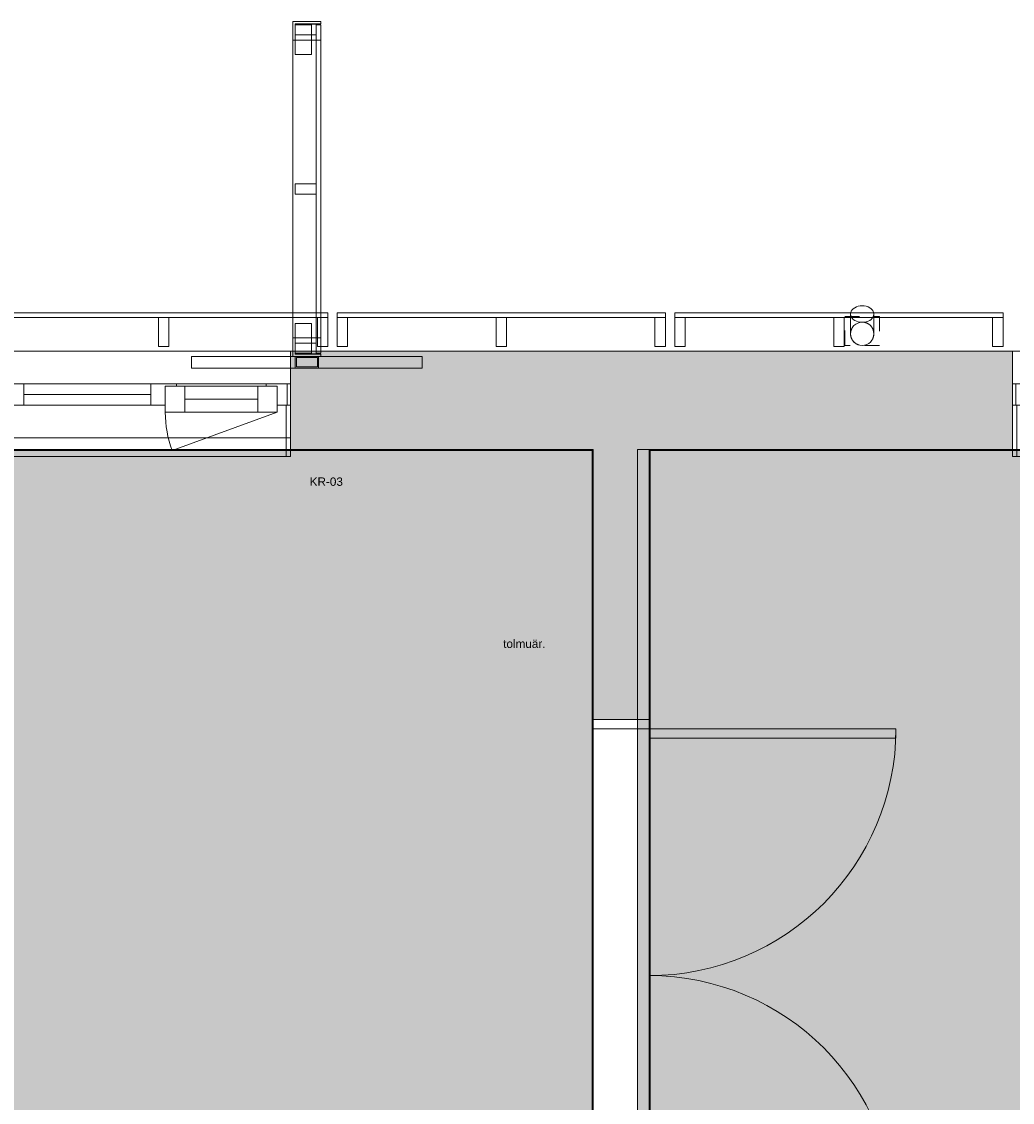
# Model space of a CAD drawing. Header units: millimetres. Extents: x -30 to 102382, y -31808 to 51594.
# Tile 161 of 172: x 79845 to 84100, y 35165 to 39808. Entities that reach past the tile are written whole.
import ezdxf

# ---------------------------------------------------------------- set-up
doc = ezdxf.new("R2010")
doc.units = ezdxf.units.MM
doc.header["$MEASUREMENT"] = 0
for name, pattern in [('Dashed', [127, 63.5, -63.5]), ('tl_xref_DASH_2.5-1.25', [3750, 2500, -1250]), ('Wipeout_Contour', [1000, 0, -1000])]:
    doc.linetypes.add(name, pattern=pattern)
for name, color, linetype in [('04 Välissein kandev proj.AR', 7, 'Continuous'), ('05 Sisesein proj.AR', 7, 'Continuous'), ('06 Põrand proj.AR', 7, 'Continuous'), ('13 Fassaadikate välisosa.AR', 7, 'Continuous'), ('18 Ava katted ja varjestus.AR', 7, 'Continuous'), ('20 Tehnoloogia.AR', 7, 'Continuous'), ('34 Sademeveeäravool 3d.AR', 7, 'Continuous'), ('44 Sisustus_ erimööbel tähis.SA', 7, 'Continuous'), ('45 Sisustus_ kardinad.SA', 7, 'Continuous'), ('47 Siseviimistlus_ põrand.SA', 7, 'Continuous'), ('47 Siseviimistlus_ sein.SA', 7, 'Continuous')]:
    doc.layers.add(name, color=color, linetype=linetype)
doc.styles.add('GENERATED_STYLE_3', font='arial.ttf')

# ---------------------------------------------------------------- blocks, each defined once
blk = doc.blocks.new('Rectangular Window Opening 26_2')
at = {"layer": '47 Siseviimistlus_ sein.SA', "color": 7, "linetype": 'Continuous', "lineweight": 13}
for p, q in [((-625, 5), (625, 5)), ((-625, 0), (-625, 5)), ((-625, 0), (625, 0)), ((625, 0), (625, 5))]:
    blk.add_line(p, q, dxfattribs=at)
blk = doc.blocks.new('Rectangular Window Opening 26_9')
at = {"layer": '47 Siseviimistlus_ sein.SA', "color": 7, "linetype": 'Continuous', "lineweight": 13}
for p, q in [((-1100, 5), (1100, 5)), ((-1100, 0), (-1100, 5)), ((-1100, 0), (1100, 0)), ((1100, 0), (1100, 5))]:
    blk.add_line(p, q, dxfattribs=at)
blk = doc.blocks.new('Downspout Complex 26[230]_2', base_point=(83455, 38462))
at = {"layer": '34 Sademeveeäravool 3d.AR', "color": 7, "linetype": 'Dashed', "lineweight": 20}
for p, q in [((83380, 38542), (83530, 38542)), ((83380, 38417), (83380, 38542)), ((83530, 38542), (83530, 38417)), ((83530, 38417), (83380, 38417))]:
    blk.add_line(p, q, dxfattribs=at)
at = {"layer": '34 Sademeveeäravool 3d.AR', "color": 7, "linetype": 'Continuous', "lineweight": 20}
for p, q in [((83405, 38467), (83405, 38551.9)), ((83505, 38551.9), (83505, 38467))]:
    blk.add_line(p, q, dxfattribs=at)
at = {"layer": '34 Sademeveeäravool 3d.AR', "color": 7, "linetype": 'Continuous', "lineweight": 20, "flags": 128}
blk.add_lwpolyline([(83405, 38551.9), (83405.8, 38558), (83408, 38563.9), (83411.7, 38569.5), (83416.7, 38574.6), (83422.9, 38578.9), (83430, 38582.5), (83437.9, 38585.1), (83446.3, 38586.7), (83455, 38587.2), (83463.7, 38586.7), (83472.1, 38585.1), (83480, 38582.5), (83487.1, 38578.9), (83493.3, 38574.6), (83498.3, 38569.5), (83502, 38563.9), (83504.2, 38558), (83505, 38551.9), (83504.2, 38545.7), (83502, 38539.8), (83498.3, 38534.2), (83493.3, 38529.1), (83487.1, 38524.8), (83480, 38521.2), (83472.1, 38518.6), (83463.7, 38517), (83455, 38516.5), (83446.3, 38517), (83437.9, 38518.6), (83430, 38521.2), (83422.9, 38524.8), (83416.7, 38529.1), (83411.7, 38534.2), (83408, 38539.8), (83405.8, 38545.7)], close=True, dxfattribs=at)
for points in [[(83405, 38467, -1), (83505, 38467, -1)], [(83405, 38467, -1), (83505, 38467, -1)], [(83505, 38467, -1), (83405, 38467, -1)]]:
    blk.add_lwpolyline(points, format="xyb", close=True, dxfattribs=at)
at = {"layer": '34 Sademeveeäravool 3d.AR', "color": 7, "linetype": 'Dashed', "lineweight": 20}
for start, end in [(0, 180), (180, 0)]:
    blk.add_arc((83455, 38467), 50, start, end, dxfattribs=at)
blk = doc.blocks.new('FSD-01[372]_2', base_point=(82650, 38412))
at = {"color": 254, "linetype": 'Wipeout_Contour', "lineweight": 0, "ltscale": 364747.228978}
blk.add_wipeout([(82650, 38412), (82695, 38412), (82695, 38537), (82650, 38537)], dxfattribs=at).dxf.layer = '13 Fassaadikate välisosa.AR'
at = {"color": 254, "linetype": 'Wipeout_Contour', "lineweight": 0, "ltscale": 367224.129968}
blk.add_wipeout([(83332.5, 38412), (83377.5, 38412), (83377.5, 38537), (83332.5, 38537)], dxfattribs=at).dxf.layer = '13 Fassaadikate välisosa.AR'
at = {"color": 254, "linetype": 'Wipeout_Contour', "lineweight": 0, "ltscale": 369704.595606}
blk.add_wipeout([(84015, 38412), (84060, 38412), (84060, 38537), (84015, 38537)], dxfattribs=at).dxf.layer = '13 Fassaadikate välisosa.AR'
at = {"layer": '13 Fassaadikate välisosa.AR', "color": 7, "linetype": 'Continuous', "lineweight": 20}
for p, q in [((84060, 38557), (82650, 38557)), ((82650, 38557), (82650, 38537)), ((84060, 38557), (82650, 38557)), ((82650, 38557), (82650, 38537)), ((84060, 38557), (82650, 38557)), ((82650, 38557), (82650, 38537)), ((84060, 38557), (82650, 38557)), ((82650, 38557), (82650, 38537)), ((82695, 38537), (82650, 38537)), ((82650, 38537), (82650, 38412)), ((84060, 38537), (82650, 38537)), ((84060, 38537), (82650, 38537)), ((84060, 38537), (82650, 38537)), ((84060, 38537), (82650, 38537)), ((82695, 38412), (82695, 38537)), ((83377.5, 38537), (83332.5, 38537)), ((83332.5, 38537), (83332.5, 38412)), ((83377.5, 38412), (83377.5, 38537)), ((84060, 38537), (84015, 38537)), ((84015, 38537), (84015, 38412)), ((84060, 38557), (84060, 38537)), ((84060, 38557), (84060, 38537)), ((84060, 38557), (84060, 38537)), ((84060, 38557), (84060, 38537)), ((84060, 38412), (84060, 38537)), ((82650, 38412), (82695, 38412)), ((83332.5, 38412), (83377.5, 38412)), ((84015, 38412), (84060, 38412))]:
    blk.add_line(p, q, dxfattribs=at)
blk = doc.blocks.new('FSD-02[373]_2', base_point=(82650, 38412))
at = {"color": 254, "linetype": 'Wipeout_Contour', "lineweight": 0, "ltscale": 364747.228984}
blk.add_wipeout([(82650, 38412), (82695, 38412), (82695, 38537), (82650, 38537)], dxfattribs=at).dxf.layer = '13 Fassaadikate välisosa.AR'
at = {"color": 254, "linetype": 'Wipeout_Contour', "lineweight": 0, "ltscale": 367224.129974}
blk.add_wipeout([(83332.5, 38412), (83377.5, 38412), (83377.5, 38537), (83332.5, 38537)], dxfattribs=at).dxf.layer = '13 Fassaadikate välisosa.AR'
at = {"color": 254, "linetype": 'Wipeout_Contour', "lineweight": 0, "ltscale": 369704.595611}
blk.add_wipeout([(84015, 38412), (84060, 38412), (84060, 38537), (84015, 38537)], dxfattribs=at).dxf.layer = '13 Fassaadikate välisosa.AR'
at = {"layer": '13 Fassaadikate välisosa.AR', "color": 7, "linetype": 'Continuous', "lineweight": 20}
for p, q in [((84060, 38557), (82650, 38557)), ((82650, 38557), (82650, 38537)), ((84060, 38557), (82650, 38557)), ((82650, 38557), (82650, 38537)), ((84060, 38557), (82650, 38557)), ((82650, 38557), (82650, 38537)), ((84060, 38557), (82650, 38557)), ((82650, 38557), (82650, 38537)), ((84060, 38557), (82650, 38557)), ((82650, 38557), (82650, 38537)), ((84060, 38557), (82650, 38557)), ((82650, 38557), (82650, 38537)), ((84060, 38557), (82650, 38557)), ((82650, 38557), (82650, 38537)), ((84060, 38557), (82650, 38557)), ((82650, 38557), (82650, 38537)), ((84060, 38557), (82650, 38557)), ((82650, 38557), (82650, 38537)), ((82695, 38537), (82650, 38537)), ((82650, 38537), (82650, 38412)), ((84060, 38537), (82650, 38537)), ((84060, 38537), (82650, 38537)), ((84060, 38537), (82650, 38537)), ((84060, 38537), (82650, 38537)), ((84060, 38537), (82650, 38537)), ((84060, 38537), (82650, 38537)), ((84060, 38537), (82650, 38537)), ((84060, 38537), (82650, 38537)), ((84060, 38537), (82650, 38537)), ((82695, 38412), (82695, 38537)), ((83377.5, 38537), (83332.5, 38537)), ((83332.5, 38537), (83332.5, 38412)), ((83377.5, 38412), (83377.5, 38537)), ((84060, 38537), (84015, 38537)), ((84015, 38537), (84015, 38412)), ((84060, 38557), (84060, 38537)), ((84060, 38557), (84060, 38537)), ((84060, 38557), (84060, 38537)), ((84060, 38557), (84060, 38537)), ((84060, 38557), (84060, 38537)), ((84060, 38557), (84060, 38537)), ((84060, 38557), (84060, 38537)), ((84060, 38557), (84060, 38537)), ((84060, 38557), (84060, 38537)), ((84060, 38412), (84060, 38537)), ((82650, 38412), (82695, 38412)), ((83332.5, 38412), (83377.5, 38412)), ((84015, 38412), (84060, 38412))]:
    blk.add_line(p, q, dxfattribs=at)
blk = doc.blocks.new('FSD-02[374]_2', base_point=(82650, 38412))
at = {"color": 254, "linetype": 'Wipeout_Contour', "lineweight": 0, "ltscale": 364747.228984}
blk.add_wipeout([(82650, 38412), (82695, 38412), (82695, 38537), (82650, 38537)], dxfattribs=at).dxf.layer = '13 Fassaadikate välisosa.AR'
at = {"color": 254, "linetype": 'Wipeout_Contour', "lineweight": 0, "ltscale": 367224.129974}
blk.add_wipeout([(83332.5, 38412), (83377.5, 38412), (83377.5, 38537), (83332.5, 38537)], dxfattribs=at).dxf.layer = '13 Fassaadikate välisosa.AR'
at = {"color": 254, "linetype": 'Wipeout_Contour', "lineweight": 0, "ltscale": 369704.595611}
blk.add_wipeout([(84015, 38412), (84060, 38412), (84060, 38537), (84015, 38537)], dxfattribs=at).dxf.layer = '13 Fassaadikate välisosa.AR'
at = {"layer": '13 Fassaadikate välisosa.AR', "color": 7, "linetype": 'Continuous', "lineweight": 20}
for p, q in [((84060, 38557), (82650, 38557)), ((82650, 38557), (82650, 38537)), ((84060, 38557), (82650, 38557)), ((82650, 38557), (82650, 38537)), ((84060, 38557), (82650, 38557)), ((82650, 38557), (82650, 38537)), ((84060, 38557), (82650, 38557)), ((82650, 38557), (82650, 38537)), ((84060, 38557), (82650, 38557)), ((82650, 38557), (82650, 38537)), ((84060, 38557), (82650, 38557)), ((82650, 38557), (82650, 38537)), ((84060, 38557), (82650, 38557)), ((82650, 38557), (82650, 38537)), ((84060, 38557), (82650, 38557)), ((82650, 38557), (82650, 38537)), ((84060, 38557), (82650, 38557)), ((82650, 38557), (82650, 38537)), ((82695, 38537), (82650, 38537)), ((82650, 38537), (82650, 38412)), ((84060, 38537), (82650, 38537)), ((84060, 38537), (82650, 38537)), ((84060, 38537), (82650, 38537)), ((84060, 38537), (82650, 38537)), ((84060, 38537), (82650, 38537)), ((84060, 38537), (82650, 38537)), ((84060, 38537), (82650, 38537)), ((84060, 38537), (82650, 38537)), ((84060, 38537), (82650, 38537)), ((82695, 38412), (82695, 38537)), ((83377.5, 38537), (83332.5, 38537)), ((83332.5, 38537), (83332.5, 38412)), ((83377.5, 38412), (83377.5, 38537)), ((84060, 38537), (84015, 38537)), ((84015, 38537), (84015, 38412)), ((84060, 38557), (84060, 38537)), ((84060, 38557), (84060, 38537)), ((84060, 38557), (84060, 38537)), ((84060, 38557), (84060, 38537)), ((84060, 38557), (84060, 38537)), ((84060, 38557), (84060, 38537)), ((84060, 38557), (84060, 38537)), ((84060, 38557), (84060, 38537)), ((84060, 38557), (84060, 38537)), ((84060, 38412), (84060, 38537)), ((82650, 38412), (82695, 38412)), ((83332.5, 38412), (83377.5, 38412)), ((84015, 38412), (84060, 38412))]:
    blk.add_line(p, q, dxfattribs=at)
blk = doc.blocks.new('FSD-01[375]_2', base_point=(81200, 38412))
at = {"color": 254, "linetype": 'Wipeout_Contour', "lineweight": 0, "ltscale": 359497.116034}
blk.add_wipeout([(81200, 38412), (81245, 38412), (81245, 38537), (81200, 38537)], dxfattribs=at).dxf.layer = '13 Fassaadikate välisosa.AR'
at = {"color": 254, "linetype": 'Wipeout_Contour', "lineweight": 0, "ltscale": 361966.198733}
blk.add_wipeout([(81882.5, 38412), (81927.5, 38412), (81927.5, 38537), (81882.5, 38537)], dxfattribs=at).dxf.layer = '13 Fassaadikate välisosa.AR'
at = {"color": 254, "linetype": 'Wipeout_Contour', "lineweight": 0, "ltscale": 364439.003692}
blk.add_wipeout([(82565, 38412), (82610, 38412), (82610, 38537), (82565, 38537)], dxfattribs=at).dxf.layer = '13 Fassaadikate välisosa.AR'
at = {"layer": '13 Fassaadikate välisosa.AR', "color": 7, "linetype": 'Continuous', "lineweight": 20}
for p, q in [((82610, 38557), (81200, 38557)), ((81200, 38557), (81200, 38537)), ((82610, 38557), (81200, 38557)), ((81200, 38557), (81200, 38537)), ((82610, 38557), (81200, 38557)), ((81200, 38557), (81200, 38537)), ((82610, 38557), (81200, 38557)), ((81200, 38557), (81200, 38537)), ((81245, 38537), (81200, 38537)), ((81200, 38537), (81200, 38412)), ((82610, 38537), (81200, 38537)), ((82610, 38537), (81200, 38537)), ((82610, 38537), (81200, 38537)), ((82610, 38537), (81200, 38537)), ((81245, 38412), (81245, 38537)), ((81927.5, 38537), (81882.5, 38537)), ((81882.5, 38537), (81882.5, 38412)), ((81927.5, 38412), (81927.5, 38537)), ((82610, 38537), (82565, 38537)), ((82565, 38537), (82565, 38412)), ((82610, 38557), (82610, 38537)), ((82610, 38557), (82610, 38537)), ((82610, 38557), (82610, 38537)), ((82610, 38557), (82610, 38537)), ((82610, 38412), (82610, 38537)), ((81200, 38412), (81245, 38412)), ((81882.5, 38412), (81927.5, 38412)), ((82565, 38412), (82610, 38412))]:
    blk.add_line(p, q, dxfattribs=at)
blk = doc.blocks.new('FSD-02[376]_2', base_point=(81200, 38412))
at = {"color": 254, "linetype": 'Wipeout_Contour', "lineweight": 0, "ltscale": 359497.116039}
blk.add_wipeout([(81200, 38412), (81245, 38412), (81245, 38537), (81200, 38537)], dxfattribs=at).dxf.layer = '13 Fassaadikate välisosa.AR'
at = {"color": 254, "linetype": 'Wipeout_Contour', "lineweight": 0, "ltscale": 361966.198739}
blk.add_wipeout([(81882.5, 38412), (81927.5, 38412), (81927.5, 38537), (81882.5, 38537)], dxfattribs=at).dxf.layer = '13 Fassaadikate välisosa.AR'
at = {"color": 254, "linetype": 'Wipeout_Contour', "lineweight": 0, "ltscale": 364439.003697}
blk.add_wipeout([(82565, 38412), (82610, 38412), (82610, 38537), (82565, 38537)], dxfattribs=at).dxf.layer = '13 Fassaadikate välisosa.AR'
at = {"layer": '13 Fassaadikate välisosa.AR', "color": 7, "linetype": 'Continuous', "lineweight": 20}
for p, q in [((82610, 38557), (81200, 38557)), ((81200, 38557), (81200, 38537)), ((82610, 38557), (81200, 38557)), ((81200, 38557), (81200, 38537)), ((82610, 38557), (81200, 38557)), ((81200, 38557), (81200, 38537)), ((82610, 38557), (81200, 38557)), ((81200, 38557), (81200, 38537)), ((82610, 38557), (81200, 38557)), ((81200, 38557), (81200, 38537)), ((82610, 38557), (81200, 38557)), ((81200, 38557), (81200, 38537)), ((82610, 38557), (81200, 38557)), ((81200, 38557), (81200, 38537)), ((82610, 38557), (81200, 38557)), ((81200, 38557), (81200, 38537)), ((82610, 38557), (81200, 38557)), ((81200, 38557), (81200, 38537)), ((81245, 38537), (81200, 38537)), ((81200, 38537), (81200, 38412)), ((82610, 38537), (81200, 38537)), ((82610, 38537), (81200, 38537)), ((82610, 38537), (81200, 38537)), ((82610, 38537), (81200, 38537)), ((82610, 38537), (81200, 38537)), ((82610, 38537), (81200, 38537)), ((82610, 38537), (81200, 38537)), ((82610, 38537), (81200, 38537)), ((82610, 38537), (81200, 38537)), ((81245, 38412), (81245, 38537)), ((81927.5, 38537), (81882.5, 38537)), ((81882.5, 38537), (81882.5, 38412)), ((81927.5, 38412), (81927.5, 38537)), ((82610, 38537), (82565, 38537)), ((82565, 38537), (82565, 38412)), ((82610, 38557), (82610, 38537)), ((82610, 38557), (82610, 38537)), ((82610, 38557), (82610, 38537)), ((82610, 38557), (82610, 38537)), ((82610, 38557), (82610, 38537)), ((82610, 38557), (82610, 38537)), ((82610, 38557), (82610, 38537)), ((82610, 38557), (82610, 38537)), ((82610, 38557), (82610, 38537)), ((82610, 38412), (82610, 38537)), ((81200, 38412), (81245, 38412)), ((81882.5, 38412), (81927.5, 38412)), ((82565, 38412), (82610, 38412))]:
    blk.add_line(p, q, dxfattribs=at)
blk = doc.blocks.new('FSD-02[377]_2', base_point=(81200, 38412))
at = {"color": 254, "linetype": 'Wipeout_Contour', "lineweight": 0, "ltscale": 359497.116039}
blk.add_wipeout([(81200, 38412), (81245, 38412), (81245, 38537), (81200, 38537)], dxfattribs=at).dxf.layer = '13 Fassaadikate välisosa.AR'
at = {"color": 254, "linetype": 'Wipeout_Contour', "lineweight": 0, "ltscale": 361966.198739}
blk.add_wipeout([(81882.5, 38412), (81927.5, 38412), (81927.5, 38537), (81882.5, 38537)], dxfattribs=at).dxf.layer = '13 Fassaadikate välisosa.AR'
at = {"color": 254, "linetype": 'Wipeout_Contour', "lineweight": 0, "ltscale": 364439.003697}
blk.add_wipeout([(82565, 38412), (82610, 38412), (82610, 38537), (82565, 38537)], dxfattribs=at).dxf.layer = '13 Fassaadikate välisosa.AR'
at = {"layer": '13 Fassaadikate välisosa.AR', "color": 7, "linetype": 'Continuous', "lineweight": 20}
for p, q in [((82610, 38557), (81200, 38557)), ((81200, 38557), (81200, 38537)), ((82610, 38557), (81200, 38557)), ((81200, 38557), (81200, 38537)), ((82610, 38557), (81200, 38557)), ((81200, 38557), (81200, 38537)), ((82610, 38557), (81200, 38557)), ((81200, 38557), (81200, 38537)), ((82610, 38557), (81200, 38557)), ((81200, 38557), (81200, 38537)), ((82610, 38557), (81200, 38557)), ((81200, 38557), (81200, 38537)), ((82610, 38557), (81200, 38557)), ((81200, 38557), (81200, 38537)), ((82610, 38557), (81200, 38557)), ((81200, 38557), (81200, 38537)), ((82610, 38557), (81200, 38557)), ((81200, 38557), (81200, 38537)), ((81245, 38537), (81200, 38537)), ((81200, 38537), (81200, 38412)), ((82610, 38537), (81200, 38537)), ((82610, 38537), (81200, 38537)), ((82610, 38537), (81200, 38537)), ((82610, 38537), (81200, 38537)), ((82610, 38537), (81200, 38537)), ((82610, 38537), (81200, 38537)), ((82610, 38537), (81200, 38537)), ((82610, 38537), (81200, 38537)), ((82610, 38537), (81200, 38537)), ((81245, 38412), (81245, 38537)), ((81927.5, 38537), (81882.5, 38537)), ((81882.5, 38537), (81882.5, 38412)), ((81927.5, 38412), (81927.5, 38537)), ((82610, 38537), (82565, 38537)), ((82565, 38537), (82565, 38412)), ((82610, 38557), (82610, 38537)), ((82610, 38557), (82610, 38537)), ((82610, 38557), (82610, 38537)), ((82610, 38557), (82610, 38537)), ((82610, 38557), (82610, 38537)), ((82610, 38557), (82610, 38537)), ((82610, 38557), (82610, 38537)), ((82610, 38557), (82610, 38537)), ((82610, 38557), (82610, 38537)), ((82610, 38412), (82610, 38537)), ((81200, 38412), (81245, 38412)), ((81882.5, 38412), (81927.5, 38412)), ((82565, 38412), (82610, 38412))]:
    blk.add_line(p, q, dxfattribs=at)
blk = doc.blocks.new('FSD-01[378]_2', base_point=(79750, 38412))
at = {"color": 254, "linetype": 'Wipeout_Contour', "lineweight": 0, "ltscale": 354264.155418}
blk.add_wipeout([(79750, 38412), (79795, 38412), (79795, 38537), (79750, 38537)], dxfattribs=at).dxf.layer = '13 Fassaadikate välisosa.AR'
at = {"color": 254, "linetype": 'Wipeout_Contour', "lineweight": 0, "ltscale": 356725.07118}
blk.add_wipeout([(80432.5, 38412), (80477.5, 38412), (80477.5, 38537), (80432.5, 38537)], dxfattribs=at).dxf.layer = '13 Fassaadikate välisosa.AR'
at = {"color": 254, "linetype": 'Wipeout_Contour', "lineweight": 0, "ltscale": 359189.875693}
blk.add_wipeout([(81115, 38412), (81160, 38412), (81160, 38537), (81115, 38537)], dxfattribs=at).dxf.layer = '13 Fassaadikate välisosa.AR'
at = {"layer": '13 Fassaadikate välisosa.AR', "color": 7, "linetype": 'Continuous', "lineweight": 20}
for p, q in [((81160, 38557), (79750, 38557)), ((79750, 38557), (79750, 38537)), ((81160, 38557), (79750, 38557)), ((79750, 38557), (79750, 38537)), ((81160, 38557), (79750, 38557)), ((79750, 38557), (79750, 38537)), ((81160, 38557), (79750, 38557)), ((79750, 38557), (79750, 38537)), ((79795, 38537), (79750, 38537)), ((79750, 38537), (79750, 38412)), ((81160, 38537), (79750, 38537)), ((81160, 38537), (79750, 38537)), ((81160, 38537), (79750, 38537)), ((81160, 38537), (79750, 38537)), ((79795, 38412), (79795, 38537)), ((80477.5, 38537), (80432.5, 38537)), ((80432.5, 38537), (80432.5, 38412)), ((80477.5, 38412), (80477.5, 38537)), ((81160, 38537), (81115, 38537)), ((81115, 38537), (81115, 38412)), ((81160, 38557), (81160, 38537)), ((81160, 38557), (81160, 38537)), ((81160, 38557), (81160, 38537)), ((81160, 38557), (81160, 38537)), ((81160, 38412), (81160, 38537)), ((79750, 38412), (79795, 38412)), ((80432.5, 38412), (80477.5, 38412)), ((81115, 38412), (81160, 38412))]:
    blk.add_line(p, q, dxfattribs=at)
blk = doc.blocks.new('FSV-01[596]_2', base_point=(80575, 39808))
at = {"layer": '18 Ava katted ja varjestus.AR', "color": 7, "linetype": 'Continuous', "lineweight": 20}
for p, q in [((81089.9, 39667.2), (81019.9, 39667.2)), ((81019.9, 39667.2), (81089.9, 39667.2)), ((81019.9, 38510.7), (81089.9, 38510.7)), ((81089.9, 38510.7), (81019.9, 38510.7)), ((80575, 38370), (80575, 38320)), ((80575, 38370), (80575, 38320)), ((81564.9, 38370), (81564.9, 38320)), ((81564.9, 38370), (81564.9, 38320)), ((81564.9, 38320), (80575, 38320)), ((81564.9, 38320), (80575, 38320)), ((81019.9, 38320), (81119.9, 38320)), ((81024.9, 38325), (81114.9, 38325))]:
    blk.add_line(p, q, dxfattribs=at)
at = {"color": 254, "linetype": 'Wipeout_Contour', "lineweight": 0, "ltscale": 361186.827162}
blk.add_wipeout([(81019.9, 39796.5), (81019.9, 39751.5), (81109.9, 39751.5), (81109.9, 39796.5)], dxfattribs=at).dxf.layer = '18 Ava katted ja varjestus.AR'
at = {"color": 254, "linetype": 'Wipeout_Contour', "lineweight": 0, "ltscale": 359988.235107}
blk.add_wipeout([(81019.9, 39111.5), (81019.9, 39066.5), (81109.9, 39066.5), (81109.9, 39111.5)], dxfattribs=at).dxf.layer = '18 Ava katted ja varjestus.AR'
at = {"color": 254, "linetype": 'Wipeout_Contour', "lineweight": 0, "ltscale": 358806.54769}
blk.add_wipeout([(81019.9, 38426.4), (81019.9, 38381.4), (81109.9, 38381.4), (81109.9, 38426.4)], dxfattribs=at).dxf.layer = '18 Ava katted ja varjestus.AR'
at = {"layer": '18 Ava katted ja varjestus.AR', "color": 7, "linetype": 'Continuous', "lineweight": 20}
for p, q in [((81019.9, 39796.5), (81019.9, 39751.5)), ((81109.9, 39796.5), (81019.9, 39796.5)), ((81109.9, 39751.5), (81109.9, 39796.5)), ((81019.9, 39751.5), (81109.9, 39751.5)), ((81019.9, 39111.5), (81019.9, 39066.5)), ((81109.9, 39111.5), (81019.9, 39111.5)), ((81109.9, 39066.5), (81109.9, 39111.5)), ((81019.9, 39066.5), (81109.9, 39066.5)), ((81019.9, 38426.4), (81019.9, 38381.4)), ((81109.9, 38426.4), (81019.9, 38426.4)), ((81109.9, 38381.4), (81109.9, 38426.4)), ((81019.9, 38381.4), (81109.9, 38381.4))]:
    blk.add_line(p, q, dxfattribs=at)
at = {"color": 254, "linetype": 'Wipeout_Contour', "lineweight": 0, "ltscale": 541729.069952}
blk.add_wipeout([(81009.9, 39808), (81009.9, 39728), (81019.9, 39728), (81019.9, 39798), (81129.9, 39798), (81129.9, 39808)], dxfattribs=at).dxf.layer = '18 Ava katted ja varjestus.AR'
at = {"color": 254, "linetype": 'Wipeout_Contour', "lineweight": 0, "ltscale": 359988.235107}
blk.add_wipeout([(81019.9, 39111.5), (81019.9, 39066.5), (81109.9, 39066.5), (81109.9, 39111.5)], dxfattribs=at).dxf.layer = '18 Ava katted ja varjestus.AR'
at = {"color": 254, "linetype": 'Wipeout_Contour', "lineweight": 0, "ltscale": 538136.772177}
blk.add_wipeout([(81009.9, 38449.9), (81009.9, 38369.9), (81129.9, 38369.9), (81129.9, 38379.9), (81019.9, 38379.9), (81019.9, 38449.9)], dxfattribs=at).dxf.layer = '18 Ava katted ja varjestus.AR'
at = {"layer": '18 Ava katted ja varjestus.AR', "color": 7, "linetype": 'Continuous', "lineweight": 20}
for p, q in [((81009.9, 39728), (81009.9, 39808)), ((81009.9, 39808), (81129.9, 39808)), ((81019.9, 39798), (81019.9, 39728)), ((81129.9, 39798), (81019.9, 39798)), ((81129.9, 39808), (81129.9, 39798)), ((81019.9, 39728), (81009.9, 39728)), ((81009.9, 38449.9), (81009.9, 39728)), ((81129.9, 39728), (81009.9, 39728)), ((81009.9, 38449.9), (81009.9, 39728)), ((81129.9, 39728), (81009.9, 39728)), ((81129.9, 38449.9), (81129.9, 39728)), ((81129.9, 38449.9), (81129.9, 39728)), ((81019.9, 39111.5), (81019.9, 39066.5)), ((81109.9, 39111.5), (81019.9, 39111.5)), ((81109.9, 39066.5), (81109.9, 39111.5)), ((81019.9, 39066.5), (81109.9, 39066.5)), ((81009.9, 38369.9), (81009.9, 38449.9)), ((81009.9, 38449.9), (81019.9, 38449.9)), ((81129.9, 38449.9), (81009.9, 38449.9)), ((81129.9, 38449.9), (81009.9, 38449.9)), ((81019.9, 38449.9), (81019.9, 38379.9)), ((81129.9, 38369.9), (81009.9, 38369.9)), ((81019.9, 38379.9), (81129.9, 38379.9)), ((81019.9, 38370), (81019.9, 38320)), ((81119.9, 38370), (81019.9, 38370)), ((81024.9, 38365), (81024.9, 38325)), ((81114.9, 38365), (81024.9, 38365)), ((81114.9, 38325), (81114.9, 38365)), ((81119.9, 38320), (81119.9, 38370)), ((81129.9, 38379.9), (81129.9, 38369.9))]:
    blk.add_line(p, q, dxfattribs=at)
at = {"color": 254, "linetype": 'Wipeout_Contour', "lineweight": 0, "ltscale": 361186.827162}
blk.add_wipeout([(81019.9, 39796.5), (81019.9, 39751.5), (81109.9, 39751.5), (81109.9, 39796.5)], dxfattribs=at).dxf.layer = '18 Ava katted ja varjestus.AR'
at = {"color": 254, "linetype": 'Wipeout_Contour', "lineweight": 0, "ltscale": 358806.54769}
blk.add_wipeout([(81019.9, 38426.4), (81019.9, 38381.4), (81109.9, 38381.4), (81109.9, 38426.4)], dxfattribs=at).dxf.layer = '18 Ava katted ja varjestus.AR'
at = {"layer": '18 Ava katted ja varjestus.AR', "color": 7, "linetype": 'Continuous', "lineweight": 20}
for p, q in [((81019.9, 39796.5), (81019.9, 39751.5)), ((81109.9, 39796.5), (81019.9, 39796.5)), ((81019.9, 39667.2), (81019.9, 39794.5)), ((81089.9, 39794.5), (81019.9, 39794.5)), ((81019.9, 39794.5), (81019.9, 39667.2)), ((81019.9, 39794.5), (81089.9, 39794.5)), ((81089.9, 39667.2), (81089.9, 39794.5)), ((81089.9, 39794.5), (81089.9, 39667.2)), ((81109.9, 39751.5), (81109.9, 39796.5)), ((81109.9, 38384), (81109.9, 39794)), ((81129.9, 39794), (81109.9, 39794)), ((81109.9, 38384), (81109.9, 39794)), ((81129.9, 39794), (81109.9, 39794)), ((81109.9, 38384), (81109.9, 39794)), ((81129.9, 39794), (81109.9, 39794)), ((81109.9, 38384), (81109.9, 39794)), ((81129.9, 39794), (81109.9, 39794)), ((81109.9, 38384), (81109.9, 39794)), ((81129.9, 39794), (81109.9, 39794)), ((81109.9, 38384), (81109.9, 39794)), ((81129.9, 39794), (81109.9, 39794)), ((81109.9, 38384), (81109.9, 39794)), ((81129.9, 39794), (81109.9, 39794)), ((81109.9, 38384), (81109.9, 39794)), ((81129.9, 39794), (81109.9, 39794)), ((81109.9, 38384), (81109.9, 39794)), ((81129.9, 39794), (81109.9, 39794)), ((81109.9, 38384), (81109.9, 39794)), ((81129.9, 39794), (81109.9, 39794)), ((81109.9, 38384), (81109.9, 39794)), ((81129.9, 39794), (81109.9, 39794)), ((81109.9, 38384), (81109.9, 39794)), ((81129.9, 39794), (81109.9, 39794)), ((81109.9, 38384), (81109.9, 39794)), ((81129.9, 39794), (81109.9, 39794)), ((81109.9, 38384), (81109.9, 39794)), ((81129.9, 39794), (81109.9, 39794)), ((81109.9, 38384), (81109.9, 39794)), ((81129.9, 39794), (81109.9, 39794)), ((81109.9, 38384), (81109.9, 39794)), ((81129.9, 39794), (81109.9, 39794)), ((81109.9, 38384), (81109.9, 39794)), ((81129.9, 39794), (81109.9, 39794)), ((81109.9, 38384), (81109.9, 39794)), ((81129.9, 39794), (81109.9, 39794)), ((81129.9, 38384), (81129.9, 39794)), ((81129.9, 38384), (81129.9, 39794)), ((81129.9, 38384), (81129.9, 39794)), ((81129.9, 38384), (81129.9, 39794)), ((81129.9, 38384), (81129.9, 39794)), ((81129.9, 38384), (81129.9, 39794)), ((81129.9, 38384), (81129.9, 39794)), ((81129.9, 38384), (81129.9, 39794)), ((81129.9, 38384), (81129.9, 39794)), ((81129.9, 38384), (81129.9, 39794)), ((81129.9, 38384), (81129.9, 39794)), ((81129.9, 38384), (81129.9, 39794)), ((81129.9, 38384), (81129.9, 39794)), ((81129.9, 38384), (81129.9, 39794)), ((81129.9, 38384), (81129.9, 39794)), ((81129.9, 38384), (81129.9, 39794)), ((81129.9, 38384), (81129.9, 39794)), ((81129.9, 38384), (81129.9, 39794)), ((81019.9, 39751.5), (81109.9, 39751.5)), ((81019.9, 38510.7), (81019.9, 38383.4)), ((81019.9, 38383.4), (81019.9, 38510.7)), ((81089.9, 38510.7), (81089.9, 38383.4)), ((81089.9, 38383.4), (81089.9, 38510.7)), ((81019.9, 38426.4), (81019.9, 38381.4)), ((81109.9, 38426.4), (81019.9, 38426.4)), ((81109.9, 38381.4), (81109.9, 38426.4)), ((81564.9, 38370), (80575, 38370)), ((81564.9, 38370), (80575, 38370)), ((81019.9, 38383.4), (81089.9, 38383.4)), ((81089.9, 38383.4), (81019.9, 38383.4)), ((81019.9, 38381.4), (81109.9, 38381.4)), ((81129.9, 38384), (81109.9, 38384)), ((81129.9, 38384), (81109.9, 38384)), ((81129.9, 38384), (81109.9, 38384)), ((81129.9, 38384), (81109.9, 38384)), ((81129.9, 38384), (81109.9, 38384)), ((81129.9, 38384), (81109.9, 38384)), ((81129.9, 38384), (81109.9, 38384)), ((81129.9, 38384), (81109.9, 38384)), ((81129.9, 38384), (81109.9, 38384)), ((81129.9, 38384), (81109.9, 38384)), ((81129.9, 38384), (81109.9, 38384)), ((81129.9, 38384), (81109.9, 38384)), ((81129.9, 38384), (81109.9, 38384)), ((81129.9, 38384), (81109.9, 38384)), ((81129.9, 38384), (81109.9, 38384)), ((81129.9, 38384), (81109.9, 38384)), ((81129.9, 38384), (81109.9, 38384)), ((81129.9, 38384), (81109.9, 38384))]:
    blk.add_line(p, q, dxfattribs=at)
blk = doc.blocks.new('Venetian Blind 26[644]_2', base_point=(79750, 37970))
at = {"layer": '45 Sisustus_ kardinad.SA', "color": 7, "linetype": 'Continuous', "lineweight": 20}
for p, q in [((80999.8, 38020), (79750, 38020)), ((79750, 38020), (79750, 37970)), ((80999.8, 37970), (80999.8, 38020)), ((79750, 37970), (80999.8, 37970))]:
    blk.add_line(p, q, dxfattribs=at)
blk = doc.blocks.new('Double Door 26_4')
at = {"layer": '05 Sisesein proj.AR', "color": 7, "linetype": 'Continuous', "lineweight": 13}
for p, q in [((-1060, 1060), (-1060, 0)), ((-1020, 1060), (-1060, 1060)), ((-1020, 0), (-1020, 1060)), ((1020, 0), (1020, 1060)), ((1020, 1060), (1060, 1060)), ((1060, 1060), (1060, 0)), ((-1060, 0), (-1100, 0)), ((-1100, 0), (-1100, -240)), ((-1100, 0), (-1100, -10)), ((-1100, 0), (-1100, -10)), ((-1060, -240), (-1060, 0)), ((-1060, 0), (-1020, 0)), ((1060, 0), (1020, 0)), ((1100, 0), (1060, 0)), ((1060, 0), (1060, -240)), ((1100, -240), (1100, 0)), ((1100, 0), (1100, -10)), ((1100, 0), (1100, -10)), ((-1100, -10), (-1100, -50)), ((-1100, -10), (-1100, -50)), ((1100, -10), (1100, -50)), ((1100, -10), (1100, -50)), ((-1100, -50), (-1100, -240)), ((-1100, -50), (-1100, -240)), ((1100, -50), (1100, -240)), ((1100, -50), (1100, -240)), ((-1100, -240), (-1060, -240)), ((1060, -240), (1100, -240))]:
    blk.add_line(p, q, dxfattribs=at)
for centre, start, end in [((-1060, 0), 0, 90), ((1060, 0), 90, 180)]:
    blk.add_arc(centre, 1060, start, end, dxfattribs=at)
blk = doc.blocks.new('Window 26')
at = {"layer": '04 Välissein kandev proj.AR', "color": 7, "linetype": 'Continuous', "lineweight": 20}
for p, q in [((-625, 190), (-706, 190)), ((-625, 190), (-706, 190)), ((625, 190), (706, 190)), ((625, 190), (706, 190))]:
    blk.add_line(p, q, dxfattribs=at)
at = {"layer": '04 Välissein kandev proj.AR', "color": 7, "linetype": 'Continuous', "lineweight": 13}
for p, q in [((-625, 190), (-625, 220)), ((-625, 220), (625, 220)), ((-606, 220), (-625, 220)), ((-625, 220), (-625, 0)), ((-625, 0), (-625, 190)), ((-625, 0), (-625, 190)), ((-606, 0), (-606, 220)), ((625, 220), (606, 220)), ((606, 220), (606, 0)), ((625, 220), (625, 190)), ((625, 0), (625, 220)), ((625, 0), (625, 190)), ((625, 0), (625, 190)), ((-625, 0), (-606, 0)), ((-625, 0), (-610, 0)), ((-625, -92), (-625, 0)), ((-625, -92), (-625, 0)), ((-610, 0), (-568, 0)), ((-610, -92), (-610, 0)), ((-568, 30), (-484, 30)), ((-568, -82), (-568, 30)), ((-568, 0), (-568, -82)), ((-484, 30), (484, 30)), ((-484, 30), (-484, -82)), ((-484, 30), (484, 30)), ((484, -82), (484, 30)), ((484, 30), (568, 30)), ((568, 30), (568, -82)), ((568, -82), (568, 0)), ((568, 0), (610, 0)), ((606, 0), (625, 0)), ((610, 0), (625, 0)), ((610, -92), (610, 0)), ((625, -92), (625, 0)), ((625, -92), (625, 0)), ((-484, -26), (484, -26)), ((-610, -92), (-625, -92)), ((-625, -160), (-625, -92)), ((-520, -92), (-610, -92)), ((-568, -82), (-520, -82)), ((-484, -82), (-568, -82)), ((-520, -82), (-520, -92)), ((520, -92), (-520, -92)), ((484, -82), (-484, -82)), ((568, -82), (484, -82)), ((520, -92), (520, -82)), ((520, -82), (568, -82)), ((610, -92), (520, -92)), ((625, -92), (610, -92)), ((625, -160), (625, -92)), ((-625, -210), (-625, -160)), ((625, -210), (625, -160)), ((-625, -232), (-625, -210)), ((-625, -232), (625, -232)), ((625, -232), (625, -210))]:
    blk.add_line(p, q, dxfattribs=at)
at = {"layer": '04 Välissein kandev proj.AR', "color": 7, "linetype": 'Dashed', "lineweight": 13}
blk.add_line((-625, 190), (625, 190), dxfattribs=at)
blk = doc.blocks.new('Double Window 26')
at = {"layer": '04 Välissein kandev proj.AR', "color": 7, "linetype": 'Continuous', "lineweight": 20}
for p, q in [((-625, 190), (-706, 190)), ((-625, 190), (-706, 190)), ((625, 190), (706, 190)), ((625, 190), (706, 190))]:
    blk.add_line(p, q, dxfattribs=at)
at = {"layer": '04 Välissein kandev proj.AR', "color": 7, "linetype": 'Continuous', "lineweight": 13}
for p, q in [((-625, 190), (-625, 220)), ((-625, 220), (625, 220)), ((-606, 220), (-625, 220)), ((-625, 220), (-625, 0)), ((-625, 0), (-625, 190)), ((-625, 0), (-625, 190)), ((-606, 0), (-606, 220)), ((-568, 30), (-116, 194.5)), ((625, 220), (606, 220)), ((606, 220), (606, 0)), ((625, 220), (625, 190)), ((625, 0), (625, 220)), ((625, 0), (625, 190)), ((625, 0), (625, 190)), ((-625, 0), (-606, 0)), ((-625, 0), (-610, 0)), ((-625, -92), (-625, 0)), ((-625, -92), (-625, 0)), ((-610, 0), (-568, 0)), ((-610, -92), (-610, 0)), ((-568, 30), (-484, 30)), ((-568, -82), (-568, 30)), ((-568, 0), (-568, -82)), ((-484, 30), (-171, 30)), ((-484, 30), (-484, -82)), ((-484, 30), (-171, 30)), ((-171, -82), (-171, 30)), ((-171, 30), (-87, 30)), ((-87, 30), (-87, -82)), ((-87, -82), (-87, 0)), ((-87, 0), (-80, 0)), ((-80, 0), (-25, 0)), ((-25, 0), (-25, -92)), ((-25, 0), (520, 0)), ((520, -92), (520, 0)), ((520, 0), (610, 0)), ((606, 0), (625, 0)), ((610, 0), (625, 0)), ((610, -92), (610, 0)), ((625, -92), (625, 0)), ((625, -92), (625, 0)), ((-484, -26), (-171, -26)), ((-25, -46), (520, -46)), ((-610, -92), (-625, -92)), ((-625, -160), (-625, -92)), ((-520, -92), (-610, -92)), ((-568, -82), (-520, -82)), ((-484, -82), (-568, -82)), ((-520, -82), (-520, -92)), ((-135, -92), (-520, -92)), ((-171, -82), (-484, -82)), ((-87, -82), (-171, -82)), ((-135, -92), (-135, -82)), ((-135, -82), (-87, -82)), ((-80, -92), (-135, -92)), ((-25, -92), (-80, -92)), ((520, -92), (-25, -92)), ((610, -92), (520, -92)), ((625, -92), (610, -92)), ((625, -160), (625, -92)), ((-625, -210), (-625, -160)), ((625, -210), (625, -160)), ((-625, -232), (-625, -210)), ((-625, -232), (625, -232)), ((625, -232), (625, -210))]:
    blk.add_line(p, q, dxfattribs=at)
at = {"layer": '04 Välissein kandev proj.AR', "color": 7, "linetype": 'Dashed', "lineweight": 13}
blk.add_line((-625, 190), (625, 190), dxfattribs=at)
at = {"layer": '04 Välissein kandev proj.AR', "color": 7, "linetype": 'Continuous', "lineweight": 13}
blk.add_arc((-568, 30), 481, 0, 20, dxfattribs=at)

msp = doc.modelspace()

# ---------------------------------------------------------------- hatches: boundary and pattern name
at = {"layer": '04 Välissein kandev proj.AR', "linetype": 'Continuous', "lineweight": 13}
msp.add_hatch(color=252, dxfattribs=at).paths.add_polyline_path([(84100, 38160), (81000, 38160), (81000, 37970), (84100, 37970)])
at = {"layer": '05 Sisesein proj.AR', "linetype": 'Continuous', "lineweight": 13}
for points in [[(82490, 37970), (82300, 37970), (82300, 36809.9), (82490, 36809.9)], [(82490, 37970), (82490, 36809.9), (82530, 36809.9), (82530, 37970)], [(82530, 37970), (82530, 36809.9), (82540, 36809.9), (82540, 37970)]]:
    msp.add_hatch(color=252, dxfattribs=at).paths.add_polyline_path(points)
at = {"layer": '47 Siseviimistlus_ põrand.SA', "linetype": 'Continuous', "lineweight": 0}
for points in [[(82300, 37970), (77530, 37970), (77530, 33469.9), (82300, 33469.9)], [(89570, 37970), (82490, 37970), (82490, 27500), (82540, 27500), (82540, 20030), (89570, 20030)]]:
    msp.add_hatch(color=27, dxfattribs=at).paths.add_polyline_path(points)
at = {"layer": '47 Siseviimistlus_ sein.SA', "linetype": 'Continuous', "lineweight": 13}
for points in [[(81000, 37970), (81000, 37965), (82295, 37965), (82295, 37970)], [(82295, 37965), (82300, 37965), (82300, 37970)], [(82295, 37970), (82295, 37965), (82300, 37970)], [(82300, 37965), (82295, 37965), (82295, 36809.9), (82300, 36809.9)], [(82540, 37970), (82545, 37965), (82545, 37970)], [(82540, 37965), (82545, 37965), (82540, 37970)], [(82540, 37965), (82540, 36809.9), (82545, 36809.9), (82545, 37965)], [(82545, 37970), (82545, 37965), (84100, 37965), (84100, 37970)]]:
    msp.add_hatch(color=252, dxfattribs=at).paths.add_polyline_path(points)

# ---------------------------------------------------------------- linework, layer by layer
at = {"layer": '04 Välissein kandev proj.AR', "color": 7, "linetype": 'Continuous', "lineweight": 20}
for p, q in [((84100, 38392), (84100, 38370)), ((84100, 38370), (84100, 38320)), ((84100, 38320), (84100, 38252)), ((81000, 38252), (81000, 38160)), ((84100, 38252), (84100, 38160)), ((81000, 38160), (81000, 37970)), ((84100, 38160), (84100, 37970)), ((81000, 37970), (81081, 37970)), ((84100, 37970), (84019, 37970))]:
    msp.add_line(p, q, dxfattribs=at)
at = {"layer": '04 Välissein kandev proj.AR', "color": 7, "linetype": 'Continuous', "lineweight": 20, "flags": 128}
for points in [[(81000, 37970), (82300, 37970)], [(82540, 37970), (84100, 37970)]]:
    msp.add_lwpolyline(points, dxfattribs=at)
at = {"layer": '05 Sisesein proj.AR', "color": 7, "linetype": 'Continuous', "lineweight": 20}
for p, q in [((82490, 36809.9), (82300, 36809.9)), ((82530, 36809.9), (82490, 36809.9)), ((82540, 36809.9), (82530, 36809.9))]:
    msp.add_line(p, q, dxfattribs=at)
at = {"layer": '05 Sisesein proj.AR', "color": 7, "linetype": 'Continuous', "lineweight": 20, "flags": 128}
for points in [[(82300, 37970), (82300, 36809.9)], [(82540, 36809.9), (82540, 37970)]]:
    msp.add_lwpolyline(points, dxfattribs=at)
at = {"layer": '06 Põrand proj.AR', "color": 7, "linetype": 'Continuous', "lineweight": 20, "flags": 128}
for points in [[(77530, 30500), (79830, 30500), (79830, 33469.9), (82300, 33469.9), (82300, 37970), (77530, 37970)], [(82490, 20030), (89570, 20030), (89570, 37970), (82490, 37970)]]:
    msp.add_lwpolyline(points, close=True, dxfattribs=at)
at = {"layer": '47 Siseviimistlus_ põrand.SA', "color": 253, "linetype": 'tl_xref_DASH_2.5-1.25', "lineweight": 13, "flags": 128}
for points in [[(82300, 37970), (77530, 37970), (77530, 33469.9), (82300, 33469.9)], [(89570, 37970), (82490, 37970), (82490, 27500), (82540, 27500), (82540, 20030), (89570, 20030)]]:
    msp.add_lwpolyline(points, close=True, dxfattribs=at)
at = {"layer": '47 Siseviimistlus_ sein.SA', "color": 7, "linetype": 'Continuous', "lineweight": 20}
for p, q in [((81000, 37965), (81000, 37970)), ((84100, 37970), (84100, 37965)), ((82300, 36809.9), (82295, 36809.9)), ((82545, 36809.9), (82540, 36809.9))]:
    msp.add_line(p, q, dxfattribs=at)
at = {"layer": '47 Siseviimistlus_ sein.SA', "color": 7, "linetype": 'Continuous', "lineweight": 20, "flags": 128}
for points in [[(82300, 37970), (81000, 37970)], [(81000, 37965), (82295, 37965)], [(82295, 37965), (82295, 36809.9)], [(82300, 37970), (82300, 37965)], [(82300, 36809.9), (82300, 37965)], [(82540, 37970), (82545, 37970)], [(82540, 37970), (82540, 36809.9)], [(84100, 37970), (82545, 37970)], [(82545, 36809.9), (82545, 37965)], [(82545, 37965), (84100, 37965)]]:
    msp.add_lwpolyline(points, dxfattribs=at)

# ---------------------------------------------------------------- block references
at = {"layer": '05 Sisesein proj.AR', "color": 7, "linetype": 'Continuous', "lineweight": 13, "zscale": 1000, "rotation": 270}
msp.add_blockref('Double Door 26_4', (82540, 35709.9), dxfattribs=at)
at = {"layer": '13 Fassaadikate välisosa.AR', "color": 7, "linetype": 'Continuous', "lineweight": 20}
for name, p in [('FSD-01[378]_2', (79750, 38412)), ('FSD-01[375]_2', (81200, 38412))]:
    msp.add_blockref(name, p, dxfattribs=at)
at = {"layer": '34 Sademeveeäravool 3d.AR', "color": 7, "linetype": 'Continuous', "lineweight": 20}
msp.add_blockref('Downspout Complex 26[230]_2', (83455, 38462), dxfattribs=at)
at = {"layer": '45 Sisustus_ kardinad.SA', "color": 7, "linetype": 'Continuous', "lineweight": 20}
msp.add_blockref('Venetian Blind 26[644]_2', (79750, 37970), dxfattribs=at)
at = {"layer": '47 Siseviimistlus_ sein.SA', "color": 7, "linetype": 'Continuous', "lineweight": 13, "zscale": 1000}
msp.add_blockref('Rectangular Window Opening 26_2', (80375, 37965), dxfattribs=at)
at = {"layer": '47 Siseviimistlus_ sein.SA', "color": 7, "linetype": 'Continuous', "lineweight": 13, "xscale": -1, "zscale": 1000}
for name, p, rotation in [('Rectangular Window Opening 26_2', (84725, 37970), 180), ('Rectangular Window Opening 26_9', (82300, 35709.9), 90), ('Rectangular Window Opening 26_9', (82545, 35709.9), 90)]:
    msp.add_blockref(name, p, dxfattribs=dict(at, rotation=rotation))

# ---------------------------------------------------------------- texts
at = {"layer": '20 Tehnoloogia.AR', "color": 95, "linetype": 'Continuous', "lineweight": 13, "insert": (81913.3, 37153.5), "char_height": 36, "attachment_point": 1, "style": 'GENERATED_STYLE_3'}
msp.add_mtext('{\\A1;\\fArial|b0|i0|c0|p0;tolmuär.}', dxfattribs=at)
at = {"layer": '44 Sisustus_ erimööbel tähis.SA', "color": 11, "linetype": 'Continuous', "lineweight": 13, "insert": (81082.1, 37831.7), "char_height": 36, "attachment_point": 4, "style": 'GENERATED_STYLE_3'}
msp.add_mtext('{\\A1;\\fArial|b0|i0|c0|p0;KR-03}', dxfattribs=at)

# ---------------------------------------------------------------- next in the draw order: block references
at = {"layer": '13 Fassaadikate välisosa.AR', "color": 7, "linetype": 'Continuous', "lineweight": 20}
for name, p in [('FSD-02[376]_2', (81200, 38412)), ('FSD-01[372]_2', (82650, 38412))]:
    msp.add_blockref(name, p, dxfattribs=at)

# ---------------------------------------------------------------- next in the draw order: block references
for name, p in [('FSD-02[377]_2', (81200, 38412)), ('FSD-02[373]_2', (82650, 38412))]:
    msp.add_blockref(name, p, dxfattribs=at)

# ---------------------------------------------------------------- next in the draw order: block references
msp.add_blockref('FSD-02[374]_2', (82650, 38412), dxfattribs=at)
at = {"layer": '18 Ava katted ja varjestus.AR', "color": 7, "linetype": 'Continuous', "lineweight": 20}
msp.add_blockref('FSV-01[596]_2', (80575, 39808), dxfattribs=at)

# ---------------------------------------------------------------- next in the draw order: hatches: boundary and pattern name
at = {"layer": '04 Välissein kandev proj.AR', "linetype": 'Continuous', "lineweight": 13}
for points in [[(84100, 38392), (81000, 38392), (81000, 38370), (84100, 38370)], [(81000, 38320), (84100, 38320), (84100, 38370), (81000, 38370)], [(81000, 38320), (81000, 38252), (81000, 38160), (84100, 38160), (84100, 38252), (84100, 38320)]]:
    msp.add_hatch(color=252, dxfattribs=at).paths.add_polyline_path(points)

# ---------------------------------------------------------------- next in the draw order: linework, layer by layer
at = {"layer": '04 Välissein kandev proj.AR', "color": 7, "linetype": 'Continuous', "lineweight": 20}
for p, q in [((81000, 38392), (81000, 38370)), ((81000, 38370), (81000, 38320)), ((81000, 38320), (81000, 38252))]:
    msp.add_line(p, q, dxfattribs=at)
at = {"layer": '04 Välissein kandev proj.AR', "color": 7, "linetype": 'Continuous', "lineweight": 20, "flags": 128}
msp.add_lwpolyline([(84100, 38392), (81000, 38392)], dxfattribs=at)

# ---------------------------------------------------------------- next in the draw order: block references
at = {"layer": '04 Välissein kandev proj.AR', "color": 7, "linetype": 'Continuous', "lineweight": 13, "zscale": 1000, "rotation": 180}
msp.add_blockref('Double Window 26', (80375, 38160), dxfattribs=at)
at = {"layer": '04 Välissein kandev proj.AR', "color": 7, "linetype": 'Continuous', "lineweight": 13, "xscale": -1, "zscale": 1000, "rotation": 180}
msp.add_blockref('Window 26', (84725, 38160), dxfattribs=at)

doc.saveas('drawing.dxf')
